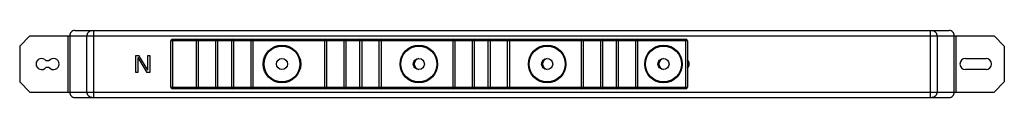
# Model space of a CAD drawing. Header units: millimetres. Extents: x 82 to 658, y 495 to 534.
import ezdxf

# ---------------------------------------------------------------- set-up
doc = ezdxf.new("R2010")
doc.units = ezdxf.units.MM
doc.header["$LTSCALE"] = 67.065642
doc.layers.get('0').update_dxf_attribs({"linetype": 'CONTINUOUS'})

msp = doc.modelspace()

# ---------------------------------------------------------------- linework, layer by layer
at = {"color": 7, "linetype": 'Continuous'}
for p, q in [((82.28, 524.92), (88.28, 530.92)), ((88.28, 530.92), (651.78, 530.92)), ((110.56, 497.92), (110.56, 530.92)), ((111.51, 530.92), (111.51, 497.92)), ((114.45, 534.02), (625.61, 534.02)), ((121.62, 497.92), (121.62, 530.92)), ((125.42, 534.02), (125.42, 494.82)), ((614.64, 494.82), (614.64, 534.02)), ((618.44, 530.92), (618.44, 497.92)), ((628.55, 497.92), (628.55, 530.92)), ((629.5, 530.92), (629.5, 497.92)), ((651.78, 530.92), (657.78, 524.92)), ((82.28, 524.92), (82.28, 503.92)), ((170.58, 500.92), (170.58, 527.92)), ((472.58, 527.92), (170.58, 527.92)), ((171.58, 528.92), (171.58, 499.92)), ((171.58, 528.92), (471.58, 528.92)), ((185.58, 499.92), (185.58, 528.92)), ((186.58, 527.92), (186.58, 500.92)), ((196.88, 500.92), (196.88, 527.92)), ((197.88, 528.92), (197.88, 499.92)), ((206.18, 499.92), (206.18, 528.92)), ((207.18, 527.92), (207.18, 500.92)), ((217.48, 500.92), (217.48, 527.92)), ((218.48, 528.92), (218.48, 499.92)), ((260.58, 499.92), (260.58, 528.92)), ((261.58, 527.92), (261.58, 500.92)), ((271.88, 500.92), (271.88, 527.92)), ((272.88, 528.92), (272.88, 499.92)), ((281.18, 499.92), (281.18, 528.92)), ((282.18, 527.92), (282.18, 500.92)), ((292.48, 500.92), (292.48, 527.92)), ((293.48, 528.92), (293.48, 499.92)), ((335.58, 499.92), (335.58, 528.92)), ((336.58, 527.92), (336.58, 500.92)), ((346.88, 500.92), (346.88, 527.92)), ((347.88, 528.92), (347.88, 499.92)), ((356.18, 499.92), (356.18, 528.92)), ((357.18, 527.92), (357.18, 500.92)), ((367.48, 500.92), (367.48, 527.92)), ((368.48, 528.92), (368.48, 499.92)), ((410.58, 499.92), (410.58, 528.92)), ((411.58, 527.92), (411.58, 500.92)), ((421.88, 500.92), (421.88, 527.92)), ((422.88, 528.92), (422.88, 499.92)), ((431.18, 499.92), (431.18, 528.92)), ((432.18, 527.92), (432.18, 500.92)), ((442.48, 500.92), (442.48, 527.92)), ((443.48, 528.92), (443.48, 499.92)), ((471.58, 499.92), (471.58, 528.92)), ((472.58, 527.92), (472.58, 500.92)), ((657.78, 524.92), (657.78, 503.92)), ((150.08, 509.42), (150.08, 519.42)), ((150.08, 519.42), (151.96, 519.42)), ((151.33, 518.15), (151.33, 509.42)), ((151.33, 518.15), (156.54, 509.42)), ((157.16, 510.91), (151.96, 519.42)), ((157.16, 510.91), (157.16, 519.42)), ((157.16, 519.42), (158.41, 519.42)), ((158.41, 519.42), (158.41, 509.42)), ((97.64, 516.42), (99.52, 516.42)), ((99.52, 512.42), (97.64, 512.42)), ((635.08, 517.67), (647.08, 517.67)), ((151.33, 509.42), (150.08, 509.42)), ((158.41, 509.42), (156.54, 509.42)), ((647.08, 511.17), (635.08, 511.17)), ((88.28, 497.92), (82.28, 503.92)), ((170.58, 500.92), (472.58, 500.92)), ((657.78, 503.92), (651.78, 497.92)), ((88.28, 497.92), (651.78, 497.92)), ((471.58, 499.92), (171.58, 499.92)), ((114.45, 494.82), (625.61, 494.82))]:
    msp.add_line(p, q, dxfattribs=at)
for centre, radius in [((235.58, 514.42), 11), ((235.58, 514.42), 10.5), ((315.58, 514.42), 11), ((315.58, 514.42), 10.5), ((390.58, 514.42), 11), ((390.58, 514.42), 10.5), ((458.58, 514.42), 11), ((458.58, 514.42), 10.5), ((235.58, 514.42), 3.25), ((315.58, 514.42), 3.25), ((390.58, 514.42), 3.25), ((458.58, 514.42), 3.25)]:
    msp.add_circle(centre, radius, dxfattribs=at)
for centre, radius, start, end in [((171.58, 527.92), 1, 90, 180), ((185.58, 527.92), 1, 0, 90), ((197.88, 527.92), 1, 90, 180), ((206.18, 527.92), 1, 0, 90), ((218.48, 527.92), 1, 90, 180), ((260.58, 527.92), 1, 0, 90), ((272.88, 527.92), 1, 90, 180), ((281.18, 527.92), 1, 0, 90), ((293.48, 527.92), 1, 90, 180), ((335.58, 527.92), 1, 0, 90), ((347.88, 527.92), 1, 90, 180), ((356.18, 527.92), 1, 0, 90), ((368.48, 527.92), 1, 90, 180), ((410.58, 527.92), 1, 0, 90), ((422.88, 527.92), 1, 90, 180), ((431.18, 527.92), 1, 0, 90), ((443.48, 527.92), 1, 90, 180), ((471.58, 527.92), 1, 0, 90), ((95.08, 514.42), 3.25, 37.97987, 322.02013), ((102.08, 514.42), 3.25, 217.97987, 142.02013), ((316.08, 514.42), 3.25, 97.79438, 262.19411), ((391.08, 514.42), 3.25, 97.79438, 262.19411), ((459.08, 514.42), 3.25, 97.79438, 262.21039), ((470.38, 514.42), 3.25, 313.74747, 46.25344), ((635.08, 514.42), 3.25, 90, 270), ((647.08, 514.42), 3.25, 270, 90), ((171.58, 500.92), 1, 180, 270), ((185.58, 500.92), 1, 270, 360), ((197.88, 500.92), 1, 180, 270), ((206.18, 500.92), 1, 270, 360), ((218.48, 500.92), 1, 180, 270), ((260.58, 500.92), 1, 270, 360), ((272.88, 500.92), 1, 180, 270), ((281.18, 500.92), 1, 270, 360), ((293.48, 500.92), 1, 180, 270), ((335.58, 500.92), 1, 270, 360), ((347.88, 500.92), 1, 180, 270), ((356.18, 500.92), 1, 270, 360), ((368.48, 500.92), 1, 180, 270), ((410.58, 500.92), 1, 270, 360), ((422.88, 500.92), 1, 180, 270), ((431.18, 500.92), 1, 270, 360), ((443.48, 500.92), 1, 180, 270), ((471.58, 500.92), 1, 270, 360)]:
    msp.add_arc(centre, radius, start, end, dxfattribs=at)
for points, knots in [([(114.45, 534.02), (114.07, 534.02), (113.29, 533.86), (112.31, 533.16), (111.66, 532.13), (111.51, 531.33), (111.51, 530.92)], [0, 0, 0, 0, 0.244022, 0.491522, 0.743984, 1, 1, 1, 1]), ([(121.62, 530.92), (121.62, 531.33), (121.77, 532.13), (122.42, 533.16), (123.4, 533.86), (124.18, 534.02), (124.57, 534.02)], [0, 0, 0, 0, 0.255924, 0.508348, 0.755946, 1, 1, 1, 1]), ([(615.5, 534.02), (615.88, 534.02), (616.66, 533.86), (617.64, 533.16), (618.29, 532.13), (618.44, 531.33), (618.44, 530.92)], [0, 0, 0, 0, 0.243988, 0.491446, 0.743932, 1, 1, 1, 1]), ([(628.55, 530.92), (628.55, 531.33), (628.4, 532.13), (627.75, 533.16), (626.78, 533.86), (625.99, 534.02), (625.61, 534.02)], [0, 0, 0, 0, 0.256016, 0.508478, 0.755978, 1, 1, 1, 1]), ([(111.51, 497.92), (111.51, 497.52), (111.66, 496.71), (112.31, 495.68), (113.29, 494.99), (114.07, 494.82), (114.45, 494.82)], [0, 0, 0, 0, 0.256016, 0.508478, 0.755978, 1, 1, 1, 1]), ([(124.57, 494.82), (124.18, 494.82), (123.4, 494.99), (122.42, 495.68), (121.77, 496.71), (121.62, 497.52), (121.62, 497.92)], [0, 0, 0, 0, 0.243936, 0.491389, 0.743949, 1, 1, 1, 1]), ([(618.44, 497.92), (618.44, 497.52), (618.29, 496.71), (617.64, 495.68), (616.66, 494.99), (615.88, 494.82), (615.5, 494.82)], [0, 0, 0, 0, 0.255927, 0.508349, 0.755945, 1, 1, 1, 1]), ([(625.61, 494.82), (625.99, 494.82), (626.78, 494.99), (627.75, 495.68), (628.4, 496.71), (628.55, 497.52), (628.55, 497.92)], [0, 0, 0, 0, 0.244022, 0.491522, 0.743984, 1, 1, 1, 1])]:
    msp.add_open_spline(points, degree=3, knots=knots, dxfattribs=at)

doc.saveas('drawing.dxf')
